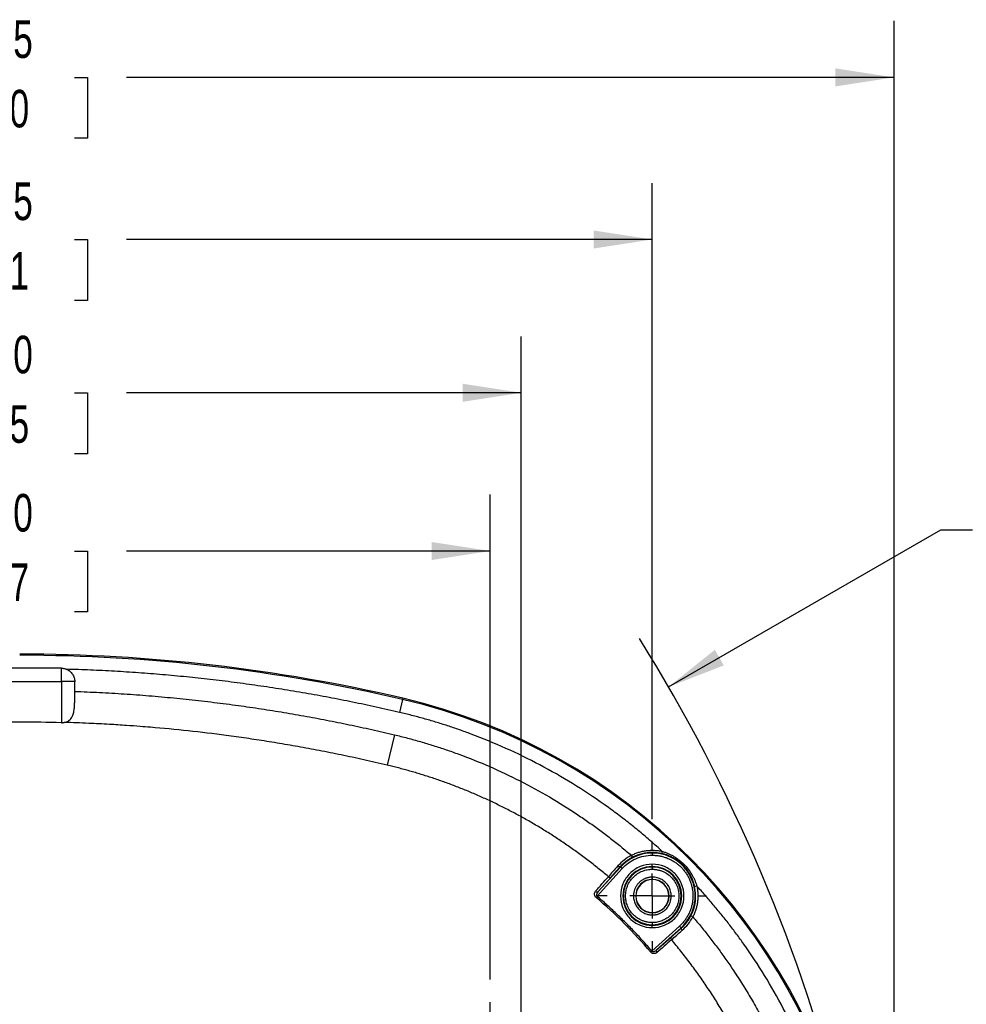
# Model space of a CAD drawing. Header units: millimetres. Extents: x 6 to 1356, y 6 to 988.
# Tile 17 of 23: x 526 to 793, y 711 to 988. Entities that reach past the tile are written whole.
import ezdxf

# ---------------------------------------------------------------- set-up
doc = ezdxf.new("R2010")
doc.units = ezdxf.units.MM
doc.header["$LTSCALE"] = 5
doc.linetypes.add('CENTERX2', pattern=[20.32, 12.7, -2.54, 2.54, -2.54])
doc.layers.add('CENTER', color=40, linetype='CENTERX2')
doc.layers.add('DIMENSIONS', color=140, linetype='Continuous', lineweight=25)
doc.styles.add('SLDTEXTSTYLE0', font='TXT', dxfattribs={"width": 0.7})
doc.dimstyles.new('SLDDIMSTYLE1', dxfattribs={"dimtxt": 10.790039, "dimasz": 16.51, "dimexe": 0, "dimexo": 0.0625, "dimgap": 2.69751, "dimtad": 0, "dimtih": 1, "dimtoh": 1, "dimlfac": 0.4, "dimrnd": 1e-09, "dimzin": 12, "dimdsep": 46, "dimtxsty": 'SLDTEXTSTYLE0', "dimsah": 1, "dimcen": 0.09, "dimadec": 0, "dimazin": 3, "dimtfac": 1, "dimtofl": 0, "dimtmove": 0, "dimatfit": 3, "dimfxl": 0, "dimfrac": 2, "dimtolj": 1, "dimtzin": 12, "dimarcsym": 0})
doc.dimstyles.new('SLDDIMSTYLE2', dxfattribs={"dimtxt": 10.790039, "dimasz": 16.51, "dimexe": 0, "dimexo": 0.0625, "dimgap": 2.69751, "dimtad": 0, "dimtih": 1, "dimtoh": 1, "dimlfac": 0.4, "dimrnd": 1e-09, "dimzin": 4, "dimdsep": 46, "dimtxsty": 'SLDTEXTSTYLE0', "dimsah": 1, "dimcen": 0.09, "dimadec": 0, "dimazin": 1, "dimtfac": 1, "dimtofl": 0, "dimtmove": 0, "dimatfit": 3, "dimfxl": 0, "dimfrac": 2, "dimtolj": 1, "dimtzin": 12, "dimarcsym": 0})
doc.dimstyles.new('SLDDIMSTYLE3', dxfattribs={"dimtxt": 10.790039, "dimasz": 16.51, "dimexe": 0, "dimexo": 0.0625, "dimgap": 2.69751, "dimtad": 0, "dimtih": 1, "dimtoh": 1, "dimlfac": 0.4, "dimrnd": 1e-09, "dimzin": 12, "dimdsep": 46, "dimtxsty": 'SLDTEXTSTYLE0', "dimsah": 1, "dimcen": 0, "dimadec": 0, "dimazin": 3, "dimtfac": 1, "dimtofl": 0, "dimtmove": 0, "dimatfit": 3, "dimfxl": 0, "dimfrac": 2, "dimtolj": 1, "dimtzin": 12, "dimarcsym": 0})

# ---------------------------------------------------------------- blocks, each defined once
blk = doc.blocks.new('_D_5')
at = {"layer": 'DIMENSIONS'}
for p, q in [((384.96, 569.96), (384.96, 899.31)), ((667.46, 569.96), (667.46, 899.31)), ((384.96, 883.43), (494.98, 883.43)), ((509.6, 883.43), (505.98, 883.43)), ((505.98, 883.43), (505.98, 866.28)), ((541.67, 883.43), (545.29, 883.43)), ((545.29, 883.43), (545.29, 866.28)), ((667.46, 883.43), (556.29, 883.43)), ((505.98, 866.28), (509.6, 866.28)), ((545.29, 866.28), (541.67, 866.28))]:
    blk.add_line(p, q, dxfattribs=at)
for points in [[(384.96, 883.43), (401.47, 880.89), (401.47, 885.97)], [(667.46, 883.43), (650.95, 885.97), (650.95, 880.89)]]:
    blk.add_solid(points, dxfattribs=at)
at = {"layer": 'DIMENSIONS', "char_height": 10.583, "attachment_point": 1, "style": 'SLDTEXTSTYLE0'}
for s, insert in [('113.0', (505.11, 899.49)), ('4.45', (509.6, 879.93))]:
    blk.add_mtext(s, dxfattribs=dict(at, insert=insert))
blk = doc.blocks.new('_D_6')
at = {"layer": 'DIMENSIONS'}
for p, q in [((283.71, 626.62), (283.71, 988.12)), ((772.43, 569.96), (772.43, 988.12)), ((283.71, 972.24), (494.98, 972.24)), ((509.6, 972.24), (505.98, 972.24)), ((505.98, 972.24), (505.98, 955.09)), ((541.67, 972.24), (545.29, 972.24)), ((545.29, 972.24), (545.29, 955.09)), ((772.43, 972.24), (556.29, 972.24)), ((505.98, 955.09), (509.6, 955.09)), ((545.29, 955.09), (541.67, 955.09))]:
    blk.add_line(p, q, dxfattribs=at)
for points in [[(283.71, 972.24), (300.22, 969.7), (300.22, 974.78)], [(772.43, 972.24), (755.92, 974.78), (755.92, 969.7)]]:
    blk.add_solid(points, dxfattribs=at)
at = {"layer": 'DIMENSIONS', "char_height": 10.583, "attachment_point": 1, "style": 'SLDTEXTSTYLE0'}
for s, insert in [('195.5', (505.11, 988.3)), ('7.70', (509.6, 968.74))]:
    blk.add_mtext(s, dxfattribs=dict(at, insert=insert))
blk = doc.blocks.new('_D_9')
at = {"layer": 'DIMENSIONS'}
for p, q in [((811.87, 860.54), (808.25, 860.54)), ((808.25, 860.54), (808.25, 843.39)), ((843.93, 860.54), (847.56, 860.54)), ((847.56, 860.54), (847.56, 843.39)), ((708.93, 800.6), (785.61, 844.87)), ((785.61, 844.87), (794.53, 844.87)), ((808.25, 843.39), (811.87, 843.39)), ((847.56, 843.39), (843.93, 843.39))]:
    blk.add_line(p, q, dxfattribs=at)
blk.add_arc((298.46, 563.61), 473.98, 13.9255, 31.9183, dxfattribs=at)
blk.add_solid([(708.93, 800.6), (724.5, 806.66), (721.96, 811.06)], dxfattribs=at)
at = {"layer": 'DIMENSIONS', "char_height": 10.583, "attachment_point": 1, "style": 'SLDTEXTSTYLE0'}
for s, insert in [('R189.6', (802.47, 876.6)), ('7.46', (811.87, 857.03)), ('TYP.', (812.39, 837.47))]:
    blk.add_mtext(s, dxfattribs=dict(at, insert=insert))
blk = doc.blocks.new('_D_10')
at = {"layer": 'DIMENSIONS'}
for p, q in [((393.71, 718.82), (393.71, 854.75)), ((658.71, 718.2), (658.71, 854.75)), ((393.71, 838.87), (494.98, 838.87)), ((509.6, 838.87), (505.98, 838.87)), ((505.98, 838.87), (505.98, 821.72)), ((541.67, 838.87), (545.29, 838.87)), ((545.29, 838.87), (545.29, 821.72)), ((658.71, 838.87), (556.29, 838.87)), ((505.98, 821.72), (509.6, 821.72)), ((545.29, 821.72), (541.67, 821.72))]:
    blk.add_line(p, q, dxfattribs=at)
for points in [[(393.71, 838.87), (410.22, 836.33), (410.22, 841.41)], [(658.71, 838.87), (642.2, 841.41), (642.2, 836.33)]]:
    blk.add_solid(points, dxfattribs=at)
at = {"layer": 'DIMENSIONS', "char_height": 10.583, "attachment_point": 1, "style": 'SLDTEXTSTYLE0'}
for s, insert in [('106.0', (505.11, 854.93)), ('4.17', (509.6, 835.37))]:
    blk.add_mtext(s, dxfattribs=dict(at, insert=insert))
blk = doc.blocks.new('_D_11')
at = {"layer": 'DIMENSIONS'}
for p, q in [((348.07, 762.76), (348.07, 942.46)), ((704.34, 763.38), (704.34, 942.46)), ((348.07, 926.59), (494.98, 926.59)), ((509.6, 926.59), (505.98, 926.59)), ((505.98, 926.59), (505.98, 909.44)), ((541.67, 926.59), (545.29, 926.59)), ((545.29, 926.59), (545.29, 909.44)), ((704.34, 926.59), (556.29, 926.59)), ((505.98, 909.44), (509.6, 909.44)), ((545.29, 909.44), (541.67, 909.44))]:
    blk.add_line(p, q, dxfattribs=at)
for points in [[(348.07, 926.59), (364.58, 924.05), (364.58, 929.13)], [(704.34, 926.59), (687.83, 929.13), (687.83, 924.05)]]:
    blk.add_solid(points, dxfattribs=at)
at = {"layer": 'DIMENSIONS', "char_height": 10.583, "attachment_point": 1, "style": 'SLDTEXTSTYLE0'}
for s, insert in [('142.5', (505.11, 942.65)), ('5.61', (509.6, 923.08))]:
    blk.add_mtext(s, dxfattribs=dict(at, insert=insert))
blk = doc.blocks.new('SW_CENTERMARKSYMBOL_4')
at = {"layer": 'CENTER', "color": 0}
for p, q in [((0, 12.7), (0, 15.29)), ((0, 0), (0, 6.35)), ((-12.7, 0), (-15.29, 0)), ((0, 0), (-6.35, 0)), ((0, 0), (0, -6.35)), ((0, 0), (6.35, 0)), ((12.7, 0), (15.29, 0)), ((0, -12.7), (0, -15.29))]:
    blk.add_line(p, q, dxfattribs=at)
blk = doc.blocks.new('SW_CENTERMARKSYMBOL_5')
at = {"layer": 'CENTER', "color": 0}
for p, q in [((0, 12.7), (0, 15.74)), ((0, 0), (0, 6.35)), ((-12.7, 0), (-15.74, 0)), ((0, 0), (-6.35, 0)), ((0, 0), (0, -6.35)), ((0, 0), (6.35, 0)), ((12.7, 0), (15.74, 0)), ((0, -12.7), (0, -15.74))]:
    blk.add_line(p, q, dxfattribs=at)

msp = doc.modelspace()

# ---------------------------------------------------------------- linework, layer by layer
for p, q in [((537.955, 805.861), (514.455, 805.861)), ((537.955, 802.111), (537.955, 805.861)), ((514.455, 802.111), (537.955, 802.111)), ((541.705, 802.111), (537.955, 802.111)), ((537.955, 802.111), (537.955, 790.525)), ((541.705, 799.341), (541.705, 802.111)), ((634.025, 797.076), (633.172, 793.425)), ((634.1, 797.396), (634.025, 797.076)), ((634.1, 797.396), (634.1, 797.396)), ((631.731, 787.12), (629.699, 778.567)), ((707.136, 754.299), (707.001, 753.689)), ((698.446, 753.176), (698.732, 752.62)), ((704.34, 753.828), (704.34, 753.981)), ((704.34, 753.828), (704.34, 753.203)), ((688.789, 741.667), (695.86, 749.45)), ((689.139, 742.981), (695.397, 749.87)), ((695.397, 749.87), (695.295, 749.963)), ((695.86, 749.45), (695.397, 749.87)), ((704.34, 750.057), (704.34, 750.682)), ((704.34, 750.057), (704.34, 749.882)), ((704.34, 749.882), (704.34, 749.257)), ((692.73, 747.074), (689.139, 742.981)), ((704.375, 746.413), (704.375, 747.038)), ((716.283, 744.406), (716.893, 744.542)), ((688.789, 741.667), (688.504, 741.334)), ((699.739, 741.712), (699.673, 741.712)), ((709.076, 741.712), (709.011, 741.712)), ((704.375, 736.385), (704.375, 737.01)), ((715.77, 735.851), (715.215, 736.138)), ((712.044, 733.266), (704.261, 726.195)), ((704.34, 734.235), (704.34, 733.611)), ((704.34, 733.611), (704.34, 733.436)), ((704.34, 732.811), (704.34, 733.436)), ((712.465, 732.803), (705.575, 726.545)), ((712.044, 733.266), (712.465, 732.803)), ((712.557, 732.701), (712.465, 732.803)), ((705.575, 726.545), (709.668, 730.136)), ((704.261, 726.195), (703.928, 725.91))]:
    msp.add_line(p, q)
at = {"flags": 128}
for points in [[(695.295, 749.963), (695.255, 749.939), (695.199, 749.931), (695.13, 749.94), (695.049, 749.965), (694.961, 750.006), (694.868, 750.061), (694.773, 750.128), (694.681, 750.204)], [(712.798, 732.087), (712.722, 732.179), (712.655, 732.274), (712.6, 732.367), (712.559, 732.455), (712.534, 732.536), (712.525, 732.605), (712.533, 732.661), (712.557, 732.701)]]:
    msp.add_lwpolyline(points, dxfattribs=at)
for centre, radius, start, end in [((526.205, 335.861), 473.978, 76.84204, 90), ((526.205, 335.861), 473.978, 76.84204, 90), ((526.205, 335.861), 473.65, 76.84204, 90), ((595.692, 633.097), 168.4, 13.15796, 76.84204), ((595.692, 633.097), 168.728, 13.15796, 76.84204), ((595.692, 633.097), 168.728, 13.15796, 76.84204), ((704.34, 741.746), 12.082, 90, 137.74651), ((704.34, 741.746), 12.235, 90, 117.28244), ((704.34, 741.746), 12.235, 77.44237, 90), ((704.34, 741.746), 12.082, 312.25349, 90), ((704.34, 741.746), 8.311, 90, 270), ((704.34, 741.746), 8.136, 90, 270), ((704.34, 741.746), 8.311, 270, 90), ((704.34, 741.746), 8.136, 270, 90), ((692.405, 747.53), 0.561, 221.45387, 305.49081), ((704.375, 741.712), 4.702, 90, 180), ((704.375, 741.712), 4.636, 90, 270), ((704.375, 741.712), 4.636, 90, 180), ((704.375, 741.712), 4.702, 0, 90), ((704.375, 741.712), 4.636, 270, 90), ((704.375, 741.712), 4.636, 360, 90), ((688.814, 743.437), 0.56, 221.47239, 305.49556), ((704.34, 741.746), 12.235, 332.71756, 12.55763), ((704.375, 741.712), 4.702, 180, 270), ((704.375, 741.712), 4.636, 180, 270), ((704.375, 741.712), 4.702, 270, 0), ((704.375, 741.712), 4.636, 270, 360), ((710.124, 729.811), 0.561, 144.50922, 228.54627), ((706.032, 726.219), 0.56, 144.50444, 228.52761)]:
    msp.add_arc(centre, radius, start, end)
for points, knots in [([(537.955, 805.861), (538.054, 805.859), (538.251, 805.855), (538.543, 805.819), (538.83, 805.762), (539.114, 805.683), (539.297, 805.612), (539.389, 805.577)], [0, 0, 0, 0, 0.2013691, 0.4008405, 0.599623, 0.7989385, 1, 1, 1, 1]), ([(539.389, 805.577), (539.473, 805.54), (539.641, 805.466), (539.882, 805.332), (540.114, 805.182), (540.406, 804.96), (540.742, 804.642), (541.082, 804.206), (541.356, 803.725), (541.555, 803.208), (541.682, 802.666), (541.698, 802.296), (541.705, 802.111)], [0, 0, 0, 0, 0.0625251, 0.1247481, 0.1870085, 0.2496451, 0.374333, 0.499322, 0.6240719, 0.7491281, 0.8744799, 1, 1, 1, 1]), ([(633.172, 793.425), (632.073, 793.68), (629.874, 794.189), (626.57, 794.922), (623.263, 795.633), (619.95, 796.32), (616.634, 796.983), (613.313, 797.622), (609.987, 798.237), (606.657, 798.828), (603.323, 799.395), (599.985, 799.938), (596.642, 800.457), (593.295, 800.952), (589.943, 801.423), (585.469, 802.019), (579.87, 802.704), (573.143, 803.428), (566.407, 804.055), (559.664, 804.586), (552.913, 805.017), (546.154, 805.359), (541.644, 805.504), (539.389, 805.577)], [0, 0, 0, 0, 0.0357366, 0.0714623, 0.1071791, 0.1428887, 0.1785931, 0.2142941, 0.2499936, 0.2856933, 0.3213952, 0.357101, 0.3928128, 0.4285322, 0.4642612, 0.5000016, 0.5714634, 0.6428894, 0.7142944, 0.785693, 0.8571003, 0.9285311, 1, 1, 1, 1]), ([(538.772, 790.593), (538.993, 790.635), (539.2, 790.697), (539.591, 790.855), (539.776, 790.954), (540.279, 791.29), (540.552, 791.575), (540.979, 792.208), (541.139, 792.562), (541.381, 793.309), (541.464, 793.699), (541.585, 794.51), (541.623, 794.933), (541.674, 795.787), (541.687, 796.219), (541.709, 797.532), (541.705, 798.434), (541.705, 799.341)], [0, 0, 0, 0, 0.0625, 0.0625, 0.125, 0.125, 0.25, 0.25, 0.375, 0.375, 0.5, 0.5, 0.625, 0.625, 0.75, 0.75, 1, 1, 1, 1]), ([(541.705, 799.341), (542.867, 799.298), (545.19, 799.212), (548.674, 799.048), (552.158, 798.86), (555.642, 798.643), (559.126, 798.399), (562.611, 798.129), (566.095, 797.831), (569.58, 797.506), (573.064, 797.153), (576.549, 796.774), (580.034, 796.367), (583.519, 795.934), (587.983, 795.343), (593.421, 794.564), (599.828, 793.553), (606.226, 792.452), (612.617, 791.259), (618.998, 789.974), (625.374, 788.604), (629.611, 787.615), (631.731, 787.12)], [0, 0, 0, 0, 0.0383112, 0.0766363, 0.1149778, 0.1533378, 0.1917187, 0.2301228, 0.2685524, 0.3070099, 0.3454974, 0.3840174, 0.422572, 0.4611636, 0.4997944, 0.5710007, 0.6422674, 0.7136087, 0.7850386, 0.8565711, 0.9282203, 1, 1, 1, 1]), ([(707.136, 754.299), (706.617, 754.772), (705.58, 755.72), (704.001, 757.115), (702.406, 758.49), (700.794, 759.844), (699.165, 761.178), (697.519, 762.49), (695.856, 763.782), (694.176, 765.052), (692.479, 766.302), (688.461, 769.182), (681.962, 773.472), (672.735, 778.739), (663.188, 783.403), (655.552, 786.539), (650.022, 788.539), (646.696, 789.662), (643.348, 790.714), (639.978, 791.692), (636.587, 792.604), (634.311, 793.151), (633.172, 793.425)], [0, 0, 0, 0, 0.0249202, 0.0498247, 0.0747177, 0.0996031, 0.124485, 0.1493676, 0.1742549, 0.199151, 0.22406, 0.2489859, 0.3744777, 0.5000015, 0.6254932, 0.751017, 0.7925412, 0.8340294, 0.8755005, 0.9169733, 0.9584669, 1, 1, 1, 1]), ([(537.955, 790.525), (534.089, 790.629), (530.18, 790.682), (522.231, 790.682), (518.322, 790.629), (514.455, 790.525)], [0.740977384, 0.740977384, 0.740977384, 0.740977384, 0.749999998, 0.749999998, 0.759022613, 0.759022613, 0.759022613, 0.759022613]), ([(537.955, 790.525), (538.024, 790.524), (538.161, 790.523), (538.366, 790.535), (538.571, 790.557), (538.705, 790.581), (538.772, 790.593)], [0, 0, 0, 0, 0.2481808, 0.49709103, 0.7474589, 1, 1, 1, 1]), ([(629.699, 778.567), (628.585, 778.829), (626.383, 779.346), (623.109, 780.082), (619.898, 780.782), (616.743, 781.445), (613.639, 782.075), (610.578, 782.674), (607.557, 783.245), (604.571, 783.788), (601.617, 784.305), (598.69, 784.798), (595.788, 785.268), (592.909, 785.715), (590.051, 786.14), (587.21, 786.544), (581.75, 787.284), (573.687, 788.251), (565.597, 789.025), (559.81, 789.49), (555.967, 789.77), (551.136, 790.073), (545.295, 790.376), (541.061, 790.517), (538.772, 790.593)], [0, 0, 0, 0, 0.0373506, 0.0738522, 0.1095891, 0.1446455, 0.1791044, 0.2130315, 0.2464769, 0.2794906, 0.3121219, 0.3444155, 0.3764008, 0.4081042, 0.439552, 0.4707704, 0.5017858, 0.6194838, 0.7358828, 0.7671399, 0.8090528, 0.8616853, 0.9252083, 1, 1, 1, 1]), ([(631.731, 787.12), (632.346, 786.972), (633.575, 786.675), (635.412, 786.203), (637.241, 785.711), (639.063, 785.197), (640.877, 784.663), (642.684, 784.107), (644.483, 783.53), (646.274, 782.932), (648.058, 782.312), (652.197, 780.82), (658.617, 778.244), (667.148, 774.217), (675.435, 769.688), (681.842, 765.673), (686.518, 762.466), (689.582, 760.256), (692.592, 757.972), (695.554, 755.619), (697.481, 753.99), (698.446, 753.176)], [0, 0, 0, 0, 0.02512231, 0.05021617, 0.0752851, 0.10033261, 0.12536224, 0.1503775, 0.17538196, 0.20037915, 0.22537262, 0.25036591, 0.37507947, 0.49982245, 0.62471193, 0.7498555, 0.79984511, 0.84982596, 0.89982648, 0.94987505, 1, 1, 1, 1]), ([(691.985, 747.159), (691.515, 747.553), (690.576, 748.341), (689.149, 749.501), (687.709, 750.645), (686.256, 751.77), (684.79, 752.877), (683.312, 753.964), (681.822, 755.032), (680.321, 756.08), (678.81, 757.109), (677.289, 758.117), (675.758, 759.105), (674.218, 760.073), (672.67, 761.02), (671.115, 761.946), (669.552, 762.851), (667.984, 763.735), (666.409, 764.597), (664.829, 765.438), (663.244, 766.257), (661.655, 767.055), (660.062, 767.831), (658.466, 768.585), (656.867, 769.318), (655.266, 770.03), (653.663, 770.72), (652.059, 771.388), (650.454, 772.036), (648.849, 772.662), (647.244, 773.267), (645.639, 773.851), (644.036, 774.414), (642.433, 774.956), (640.833, 775.478), (639.234, 775.98), (637.638, 776.461), (636.044, 776.922), (634.453, 777.363), (632.866, 777.784), (631.282, 778.187), (630.226, 778.441), (629.699, 778.567)], [0, 0, 0, 0, 0.0261233, 0.0522474, 0.0783663, 0.1044739, 0.1305637, 0.1566298, 0.1826675, 0.2086726, 0.2346409, 0.260568, 0.2864493, 0.3122801, 0.3380556, 0.3637709, 0.3894208, 0.4150001, 0.4405036, 0.4659264, 0.4912659, 0.5165199, 0.5416862, 0.5667624, 0.5917458, 0.6166339, 0.6414237, 0.6661123, 0.6906966, 0.7151733, 0.739539, 0.7637919, 0.7879315, 0.8119575, 0.8358696, 0.859667, 0.8833492, 0.9069154, 0.9303646, 0.9536959, 0.9769082, 1, 1, 1, 1]), ([(698.446, 753.176), (698.613, 753.26), (698.948, 753.427), (699.461, 753.65), (699.981, 753.851), (700.509, 754.028), (701.044, 754.182), (701.586, 754.313), (702.136, 754.42), (702.876, 754.532), (703.806, 754.613), (704.923, 754.61), (706.038, 754.515), (706.769, 754.371), (707.136, 754.299)], [0, 0, 0, 0, 0.0628904, 0.125434, 0.1877485, 0.2499529, 0.3121667, 0.3745095, 0.4371002, 0.5000561, 0.6254636, 0.7499529, 0.87448, 1, 1, 1, 1]), ([(707.136, 754.299), (707.275, 754.257), (707.554, 754.173), (707.97, 754.029), (708.387, 753.87), (708.942, 753.639), (709.619, 753.318), (710.676, 752.733), (711.922, 751.88), (713.279, 750.679), (714.478, 749.323), (715.33, 748.076), (715.916, 747.021), (716.299, 746.213), (716.63, 745.388), (716.805, 744.824), (716.893, 744.542)], [0, 0, 0, 0, 0.0301795, 0.0607575, 0.0917589, 0.123207, 0.1861153, 0.2482268, 0.375579, 0.5003369, 0.6248486, 0.7519687, 0.8147411, 0.8768854, 0.9385777, 1, 1, 1, 1]), ([(698.446, 753.176), (697.723, 752.787), (697.026, 752.325), (695.763, 751.321), (695.194, 750.778), (694.681, 750.204)], [0, 0, 0, 0, 0.5, 0.5, 1, 1, 1, 1]), ([(698.732, 752.62), (698.596, 752.548), (698.325, 752.405), (697.933, 752.172), (697.553, 751.928), (697.188, 751.673), (696.836, 751.408), (696.499, 751.134), (696.176, 750.852), (695.867, 750.562), (695.572, 750.266), (695.388, 750.064), (695.295, 749.963)], [0, 0, 0, 0, 0.10296308, 0.20484783, 0.30580541, 0.40599134, 0.50556492, 0.60468862, 0.70352725, 0.80224725, 0.9010158, 1, 1, 1, 1]), ([(695.86, 749.45), (696.93, 750.628), (698.248, 751.579), (701.159, 752.867), (702.749, 753.203), (704.34, 753.203)], [0, 0, 0, 0, 0.5, 0.5, 1, 1, 1, 1]), ([(704.34, 753.203), (704.517, 753.201), (704.87, 753.196), (705.399, 753.158), (705.925, 753.098), (706.448, 753.012), (706.966, 752.903), (707.479, 752.769), (707.985, 752.613), (708.484, 752.432), (708.973, 752.23), (709.453, 752.004), (709.921, 751.757), (710.378, 751.488), (710.822, 751.199), (711.252, 750.889), (711.667, 750.56), (712.066, 750.212), (712.449, 749.846), (712.815, 749.463), (713.163, 749.063), (713.491, 748.647), (713.8, 748.217), (714.089, 747.773), (714.357, 747.316), (714.604, 746.847), (714.829, 746.367), (715.099, 745.714), (715.379, 744.876), (715.621, 743.843), (715.766, 742.793), (715.814, 741.733), (715.764, 740.674), (715.616, 739.624), (715.372, 738.592), (715.033, 737.587), (714.603, 736.617), (714.086, 735.691), (713.485, 734.818), (712.809, 733.999), (712.299, 733.51), (712.044, 733.266)], [0, 0, 0, 0, 0.0192333, 0.0384667, 0.0577, 0.0769334, 0.0961667, 0.1154, 0.1346334, 0.1538667, 0.1731, 0.1923334, 0.2115667, 0.2308001, 0.2500334, 0.2692667, 0.2885001, 0.3077334, 0.3269668, 0.3462001, 0.3654334, 0.3846668, 0.4039001, 0.4231334, 0.4423668, 0.4616001, 0.4808335, 0.5000668, 0.5385232, 0.5769796, 0.615436, 0.6538924, 0.6923488, 0.7308052, 0.7692616, 0.807718, 0.8461744, 0.8846308, 0.9230872, 0.9615436, 1, 1, 1, 1]), ([(716.283, 744.406), (716.253, 744.534), (716.192, 744.799), (716.079, 745.205), (715.946, 745.632), (715.778, 746.106), (715.503, 746.786), (715.11, 747.592), (714.617, 748.415), (713.956, 749.359), (713.026, 750.433), (711.954, 751.362), (711.007, 752.024), (710.196, 752.51), (709.391, 752.905), (708.568, 753.237), (707.823, 753.489), (707.261, 753.626), (707.001, 753.689)], [0, 0, 0, 0, 0.0283705, 0.0586859, 0.0909586, 0.1251991, 0.1675173, 0.2501254, 0.3194108, 0.3753485, 0.4996801, 0.6250983, 0.6807724, 0.7497287, 0.8300137, 0.8751665, 0.9421176, 1, 1, 1, 1]), ([(695.295, 749.963), (695.188, 749.844), (694.975, 749.605), (694.664, 749.257), (694.362, 748.918), (694.068, 748.588), (693.783, 748.266), (693.506, 747.954), (693.238, 747.651), (692.978, 747.356), (692.813, 747.168), (692.73, 747.074)], [0, 0, 0, 0, 0.1121177, 0.2234892, 0.3343237, 0.4448335, 0.5552325, 0.6657355, 0.7765568, 0.8879085, 1, 1, 1, 1]), ([(704.34, 750.682), (703.171, 750.682), (702.002, 750.449), (699.84, 749.554), (698.849, 748.892), (697.195, 747.238), (696.533, 746.246), (695.637, 744.085), (695.405, 742.916), (695.405, 740.577), (695.637, 739.407), (696.533, 737.246), (697.195, 736.255), (698.849, 734.601), (699.84, 733.938), (702.002, 733.043), (703.171, 732.811), (704.34, 732.811)], [0, 0, 0, 0, 0.125, 0.125, 0.25, 0.25, 0.375, 0.375, 0.5, 0.5, 0.625, 0.625, 0.75, 0.75, 0.875, 0.875, 1, 1, 1, 1]), ([(704.34, 734.235), (704.205, 734.237), (703.934, 734.242), (703.531, 734.275), (703.131, 734.329), (702.736, 734.404), (702.344, 734.501), (701.957, 734.62), (701.223, 734.888), (700.186, 735.422), (698.994, 736.399), (698.016, 737.592), (697.328, 738.927), (696.917, 740.33), (696.786, 741.745), (696.916, 743.162), (697.327, 744.564), (698.016, 745.9), (698.993, 747.092), (700.186, 748.07), (701.312, 748.65), (702.242, 748.971), (702.93, 749.136), (703.631, 749.238), (704.103, 749.251), (704.34, 749.257)], [0, 0, 0, 0, 0.0172738, 0.0344267, 0.0515084, 0.0685693, 0.0856599, 0.1028306, 0.1201308, 0.1850545, 0.2500881, 0.315012, 0.3800455, 0.439975, 0.5000137, 0.5599431, 0.619982, 0.6849057, 0.7499393, 0.8148632, 0.8798967, 0.9100376, 0.9399214, 0.9698188, 1, 1, 1, 1]), ([(704.34, 732.811), (705.51, 732.811), (706.679, 733.043), (708.84, 733.938), (709.832, 734.601), (711.486, 736.255), (712.148, 737.246), (713.043, 739.407), (713.276, 740.577), (713.276, 742.916), (713.043, 744.085), (712.148, 746.246), (711.486, 747.238), (709.832, 748.892), (708.84, 749.554), (706.679, 750.449), (705.51, 750.682), (704.34, 750.682)], [0, 0, 0, 0, 0.125, 0.125, 0.25, 0.25, 0.375, 0.375, 0.5, 0.5, 0.625, 0.625, 0.75, 0.75, 0.875, 0.875, 1, 1, 1, 1]), ([(704.34, 749.257), (704.476, 749.255), (704.747, 749.251), (705.15, 749.217), (705.55, 749.164), (705.945, 749.088), (706.337, 748.991), (706.724, 748.873), (707.458, 748.605), (708.494, 748.071), (709.687, 747.094), (710.664, 745.901), (711.353, 744.565), (711.764, 743.163), (711.895, 741.747), (711.764, 740.331), (711.353, 738.929), (710.665, 737.593), (709.688, 736.4), (708.495, 735.422), (707.368, 734.842), (706.438, 734.522), (705.751, 734.357), (705.05, 734.254), (704.578, 734.242), (704.34, 734.235)], [0, 0, 0, 0, 0.0172738, 0.0344267, 0.0515084, 0.0685693, 0.0856599, 0.1028306, 0.1201308, 0.1850545, 0.2500881, 0.315012, 0.3800455, 0.439975, 0.5000137, 0.5599431, 0.619982, 0.6849057, 0.7499393, 0.8148632, 0.8798967, 0.9100376, 0.9399214, 0.9698188, 1, 1, 1, 1]), ([(704.375, 747.038), (704.248, 747.036), (703.994, 747.03), (703.616, 746.988), (703.242, 746.921), (702.873, 746.827), (702.512, 746.707), (702.16, 746.561), (701.82, 746.391), (701.493, 746.197), (701.18, 745.98), (700.884, 745.741), (700.605, 745.481), (700.346, 745.203), (700.107, 744.907), (699.89, 744.594), (699.696, 744.267), (699.526, 743.926), (699.38, 743.575), (699.26, 743.214), (699.166, 742.845), (699.098, 742.471), (699.057, 742.092), (699.033, 741.405), (699.155, 740.407), (699.611, 739.224), (700.188, 738.378), (700.724, 737.815), (701.16, 737.453), (701.85, 736.987), (702.598, 736.659), (703.371, 736.473), (703.871, 736.399), (704.207, 736.39), (704.375, 736.385)], [0, 0, 0, 0, 0.0227434, 0.0454868, 0.0682302, 0.0909736, 0.113717, 0.1364604, 0.1592038, 0.1819472, 0.2046906, 0.2274341, 0.2501775, 0.2729209, 0.2956643, 0.3184077, 0.3411511, 0.3638945, 0.3866379, 0.4093813, 0.4321247, 0.4548681, 0.4776115, 0.5003549, 0.578211, 0.656067, 0.7255687, 0.7604231, 0.7952592, 0.8271495, 0.9096147, 0.939743, 0.9698717, 1, 1, 1, 1]), ([(704.375, 736.385), (704.502, 736.388), (704.756, 736.393), (705.135, 736.436), (705.51, 736.503), (705.879, 736.597), (706.24, 736.718), (706.592, 736.864), (706.933, 737.035), (707.261, 737.229), (707.628, 737.485), (708.024, 737.817), (708.428, 738.237), (708.784, 738.7), (709.105, 739.237), (709.543, 740.205), (709.743, 741.315), (709.671, 742.409), (709.535, 743.095), (709.31, 743.756), (709.001, 744.383), (708.613, 744.964), (708.152, 745.489), (707.627, 745.95), (707.046, 746.338), (706.419, 746.648), (705.757, 746.871), (705.072, 747.012), (704.607, 747.03), (704.375, 747.038)], [0, 0, 0, 0, 0.0227782, 0.0455564, 0.0683346, 0.0911128, 0.1138911, 0.1366693, 0.1594475, 0.1822257, 0.2050039, 0.2398095, 0.2746158, 0.3094746, 0.344315, 0.3868217, 0.4998004, 0.5414816, 0.5831639, 0.6248472, 0.6665311, 0.7082155, 0.7499002, 0.7915848, 0.8332692, 0.8749532, 0.9166364, 0.9583188, 1, 1, 1, 1]), ([(688.504, 741.334), (688.468, 741.367), (688.397, 741.433), (688.307, 741.545), (688.23, 741.665), (688.152, 741.827), (688.09, 742.037), (688.07, 742.351), (688.142, 742.725), (688.308, 742.95), (688.394, 743.066)], [0, 0, 0, 0, 0.0620775, 0.1235305, 0.1859256, 0.2507594, 0.3713266, 0.5012052, 0.7416195, 1, 1, 1, 1]), ([(716.893, 744.542), (716.931, 744.359), (717.008, 743.993), (717.093, 743.44), (717.155, 742.885), (717.193, 742.33), (717.206, 741.773), (717.194, 741.216), (717.158, 740.657), (717.078, 739.913), (716.92, 738.992), (716.634, 737.913), (716.259, 736.859), (715.933, 736.188), (715.77, 735.851)], [0, 0, 0, 0, 0.0628904, 0.125434, 0.1877485, 0.2499529, 0.3121667, 0.3745095, 0.4371002, 0.5000561, 0.6254636, 0.7499529, 0.87448, 1, 1, 1, 1]), ([(756.019, 670.578), (755.857, 671.261), (755.532, 672.628), (755.011, 674.67), (754.467, 676.705), (753.897, 678.731), (753.3, 680.75), (752.678, 682.761), (752.03, 684.764), (751.356, 686.76), (750.657, 688.748), (748.956, 693.39), (745.997, 700.594), (741.334, 710.139), (736.067, 719.367), (731.519, 726.257), (728.072, 731.022), (725.955, 733.822), (723.779, 736.575), (721.544, 739.28), (719.254, 741.942), (717.68, 743.675), (716.893, 744.542)], [0, 0, 0, 0, 0.0249202, 0.0498247, 0.0747177, 0.0996031, 0.124485, 0.1493676, 0.1742549, 0.199151, 0.22406, 0.2489859, 0.3744777, 0.5000015, 0.6254932, 0.751017, 0.7925412, 0.8340294, 0.8755005, 0.9169733, 0.9584669, 1, 1, 1, 1]), ([(689.139, 742.981), (689.09, 742.923), (688.998, 742.815), (688.889, 742.652), (688.807, 742.508), (688.737, 742.357), (688.684, 742.199), (688.655, 742.03), (688.663, 741.883), (688.704, 741.755), (688.762, 741.695), (688.789, 741.667)], [0, 0, 0, 0, 0.1579732, 0.2938864, 0.4077834, 0.4997411, 0.6367359, 0.7495084, 0.8466489, 0.9278667, 1, 1, 1, 1]), ([(704.261, 726.195), (703.862, 726.656), (703.066, 727.577), (701.849, 728.94), (700.617, 730.287), (699.369, 731.617), (698.104, 732.931), (696.822, 734.228), (695.525, 735.51), (694.211, 736.774), (692.881, 738.023), (691.534, 739.255), (690.171, 740.472), (689.25, 741.268), (688.789, 741.667)], [0, 0, 0, 0, 0.0834561, 0.1668453, 0.2501809, 0.3334763, 0.4167449, 0.5, 0.5832551, 0.6665237, 0.7498191, 0.8331547, 0.9165439, 1, 1, 1, 1]), ([(712.557, 732.701), (712.658, 732.794), (712.86, 732.978), (713.156, 733.273), (713.446, 733.582), (713.729, 733.905), (714.002, 734.242), (714.267, 734.593), (714.522, 734.959), (714.766, 735.339), (714.999, 735.731), (715.142, 736.002), (715.215, 736.138)], [0, 0, 0, 0, 0.0989842, 0.1977527, 0.2964727, 0.3953114, 0.4944351, 0.5940087, 0.6941946, 0.7951522, 0.8970369, 1, 1, 1, 1]), ([(712.798, 732.087), (713.369, 732.597), (713.926, 733.182), (714.93, 734.447), (715.379, 735.125), (715.77, 735.851)], [0, 0, 0, 0, 0.5, 0.5, 1, 1, 1, 1]), ([(715.77, 735.851), (716.18, 735.369), (717.001, 734.404), (718.209, 732.939), (719.401, 731.462), (720.573, 729.971), (721.727, 728.468), (722.863, 726.95), (723.981, 725.42), (725.08, 723.876), (726.161, 722.319), (727.755, 719.964), (729.813, 716.78), (732.266, 712.728), (734.596, 708.608), (736.652, 704.703), (738.461, 701.033), (740.048, 697.615), (741.551, 694.165), (742.97, 690.684), (744.306, 687.171), (745.558, 683.627), (746.726, 680.052), (747.81, 676.444), (748.816, 672.807), (749.414, 670.361), (749.714, 669.137)], [0, 0, 0, 0, 0.0251513, 0.0502814, 0.0753939, 0.1004922, 0.12558, 0.1506609, 0.1757384, 0.2008161, 0.2258977, 0.2509867, 0.3137418, 0.3763959, 0.4390043, 0.5016227, 0.551586, 0.6014467, 0.6512329, 0.7009723, 0.7506932, 0.8004236, 0.8501915, 0.900025, 0.9499519, 1, 1, 1, 1]), ([(709.668, 730.136), (709.762, 730.219), (709.95, 730.384), (710.245, 730.644), (710.548, 730.912), (710.86, 731.188), (711.182, 731.474), (711.512, 731.768), (711.851, 732.07), (712.2, 732.381), (712.438, 732.594), (712.557, 732.701)], [0, 0, 0, 0, 0.1120915, 0.2234432, 0.3342645, 0.4447675, 0.5551665, 0.6656763, 0.7765108, 0.8878823, 1, 1, 1, 1]), ([(741.161, 667.104), (741.017, 667.707), (740.726, 668.916), (740.26, 670.727), (739.771, 672.543), (739.255, 674.363), (738.713, 676.187), (738.145, 678.014), (737.55, 679.843), (736.929, 681.675), (736.28, 683.508), (735.604, 685.342), (734.9, 687.177), (734.169, 689.011), (733.41, 690.845), (732.623, 692.677), (731.808, 694.507), (730.965, 696.334), (730.094, 698.157), (729.194, 699.975), (728.267, 701.788), (727.311, 703.595), (726.328, 705.395), (725.316, 707.187), (724.276, 708.971), (723.209, 710.745), (722.115, 712.509), (720.994, 714.262), (719.847, 716.003), (718.673, 717.731), (717.474, 719.445), (716.249, 721.144), (714.999, 722.828), (713.724, 724.496), (712.424, 726.146), (711.103, 727.78), (710.203, 728.854), (709.753, 729.391)], [0, 0, 0, 0, 0.02640725, 0.05297125, 0.07969003, 0.10656195, 0.13358557, 0.16075966, 0.18808316, 0.21555525, 0.24317525, 0.27094272, 0.2988565, 0.32691226, 0.35510507, 0.38343025, 0.41188332, 0.44046005, 0.46915645, 0.49796876, 0.52689348, 0.55592734, 0.58506669, 0.61430465, 0.64363328, 0.67304485, 0.70253183, 0.73208692, 0.76170303, 0.79137333, 0.82109121, 0.8508503, 0.88064442, 0.91046574, 0.94030494, 0.97015274, 1, 1, 1, 1]), ([(704.261, 726.195), (704.277, 726.178), (704.309, 726.144), (704.372, 726.106), (704.445, 726.08), (704.527, 726.066), (704.642, 726.064), (704.794, 726.09), (705.004, 726.161), (705.279, 726.304), (705.466, 726.456), (705.575, 726.545)], [0, 0, 0, 0, 0.0428696, 0.0877599, 0.1365485, 0.1907091, 0.2513249, 0.3639789, 0.5010734, 0.706523, 1, 1, 1, 1]), ([(705.66, 725.799), (705.624, 725.77), (705.552, 725.71), (705.433, 725.637), (705.222, 725.536), (704.953, 725.475), (704.633, 725.496), (704.382, 725.569), (704.135, 725.7), (703.997, 725.84), (703.928, 725.91)], [0, 0, 0, 0, 0.0841986, 0.1670481, 0.249078, 0.4985168, 0.6283382, 0.7490757, 0.8763721, 1, 1, 1, 1])]:
    msp.add_open_spline(points, degree=3, knots=knots)
for points in [[(694.681, 750.204), (693.662, 749.063), (692.76, 748.044), (691.985, 747.159)], [(688.394, 743.066), (689.589, 744.432), (690.786, 745.796), (691.985, 747.159)], [(703.928, 725.91), (701.564, 728.664), (696.61, 734.015), (691.258, 738.97), (688.504, 741.334)], [(709.753, 729.391), (710.638, 730.166), (711.657, 731.068), (712.798, 732.087)], [(709.753, 729.391), (708.39, 728.192), (707.026, 726.995), (705.66, 725.799)]]:
    msp.add_open_spline(points, degree=3)

# ---------------------------------------------------------------- block references
at = {"layer": 'CENTER'}
for name, p in [('SW_CENTERMARKSYMBOL_4', (704.34, 741.746)), ('SW_CENTERMARKSYMBOL_5', (658.705, 696.111))]:
    msp.add_blockref(name, p, dxfattribs=at)

# ---------------------------------------------------------------- dimensions: what is measured, and where the dimension line sits
at = {"layer": 'DIMENSIONS'}
for base, p1, p2, dimstyle, picture, middle in [((283.705, 972.242), (772.433, 563.611), (283.705, 620.269), 'SLDDIMSTYLE1', '_D_6', (525.634, 972.242)), ((704.34, 926.59), (348.071, 756.407), (704.34, 757.032), 'SLDDIMSTYLE1', '_D_11', (525.634, 926.59)), ((384.955, 883.433), (667.456, 563.611), (384.955, 563.611), 'SLDDIMSTYLE2', '_D_5', (525.634, 883.433)), ((393.705, 838.873), (658.705, 711.847), (393.705, 712.472), 'SLDDIMSTYLE2', '_D_10', (525.634, 838.873))]:
    dim = msp.add_linear_dim(base=base, p1=p1, p2=p2, dimstyle=dimstyle, dxfattribs=at)
    dim.commit()
    dim.dimension.update_dxf_attribs({"geometry": picture, "text_midpoint": middle, "dimtype": 160})
dim = msp.add_radius_dim(center=(298.455, 563.611), mpoint=(708.932, 800.6), text='<>\\PTYP.', dimstyle='SLDDIMSTYLE3', dxfattribs=at)
dim.commit()
dim.dimension.update_dxf_attribs({"geometry": '_D_9', "text_midpoint": (827.902, 850.447), "dimtype": 164})

doc.saveas('drawing.dxf')
